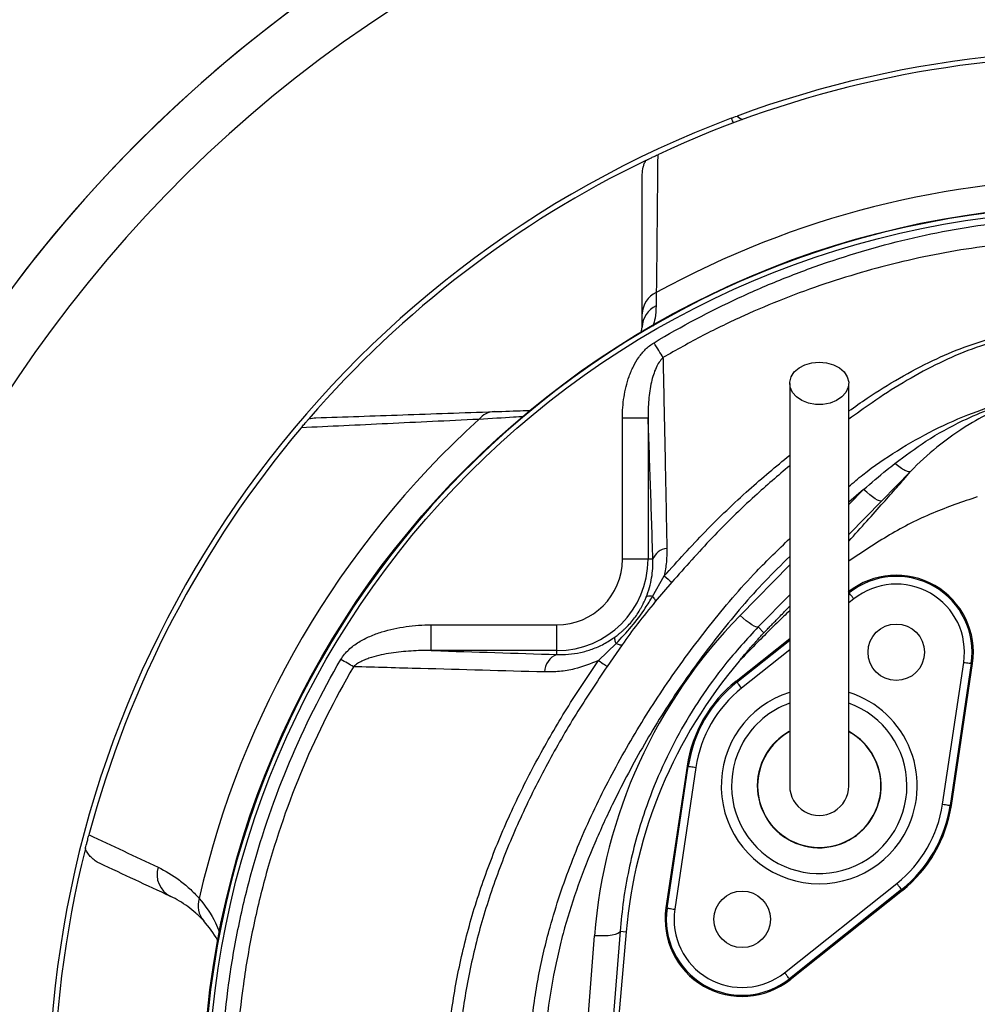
# Model space of a CAD drawing. Header units: millimetres. Extents: x 3853 to 8418, y 3903 to 8468.
# Tile 5 of 8: x 5082 to 6014, y 6283 to 7241. Entities that reach past the tile are written whole.
import ezdxf

# ---------------------------------------------------------------- set-up
doc = ezdxf.new("R2010")
doc.units = ezdxf.units.MM
doc.header["$LTSCALE"] = 5

msp = doc.modelspace()

# ---------------------------------------------------------------- linework, layer by layer
at = {"color": 7, "linetype": 'Continuous', "lineweight": 25}
for p, q in [((5774.76, 7144.97), (5774.65, 7144.93)), ((5774.65, 7144.93), (5774.68, 7144.82)), ((5774.68, 7144.82), (5774.76, 7144.97)), ((5687.11, 6935.99), (5688.08, 6941.65)), ((5693.68, 6853.23), (5668.71, 6853.23)), ((5668.71, 6715.79), (5668.71, 6853.23)), ((5693.68, 6853.23), (5693.68, 6715.79)), ((5949.16, 6801.16), (5921.16, 6772.57)), ((5693.68, 6715.79), (5668.71, 6715.79)), ((5698.33, 6715.79), (5693.68, 6715.79)), ((5698.14, 6679.76), (5709.46, 6699.59)), ((5716.79, 6693.46), (5700.75, 6674.62)), ((5482.53, 6627.05), (5482.53, 6652.02)), ((5482.53, 6652.02), (5604.93, 6652.02)), ((5604.93, 6627.05), (5604.93, 6652.02)), ((5800.92, 6649.96), (5806.47, 6644.44)), ((5779.36, 6597.21), (5831.51, 6638.69)), ((5645.47, 6617.4), (5662.58, 6633.92)), ((5668.48, 6632.69), (5653.94, 6611.66)), ((5604.93, 6627.05), (5482.53, 6627.05)), ((5604.93, 6623.17), (5604.93, 6627.05)), ((5980.26, 6477.55), (6000.86, 6615.57)), ((6008.27, 6614.47), (5987.67, 6476.44)), ((5988.84, 6476.27), (6009.44, 6614.29)), ((6008.27, 6614.47), (6009.44, 6614.29)), ((5780.09, 6596.29), (5779.36, 6597.21)), ((5731.69, 6514.65), (5711.09, 6376.63)), ((5712.25, 6376.46), (5732.86, 6514.48)), ((5732.86, 6514.48), (5731.69, 6514.65)), ((5740.27, 6513.37), (5719.67, 6375.35)), ((5987.67, 6476.44), (5988.84, 6476.27)), ((5826.54, 6313.65), (5935.77, 6400.5)), ((5940.44, 6394.63), (5831.21, 6307.78)), ((5941.17, 6393.71), (5831.94, 6306.85)), ((5940.44, 6394.63), (5941.17, 6393.71)), ((5712.25, 6376.46), (5711.09, 6376.63)), ((5666.43, 6353.89), (5642.3, 6044.88)), ((5672.34, 6353.37), (5643.53, 6024.09)), ((5666.43, 6353.89), (5672.34, 6353.37)), ((5617.41, 6040.59), (5641.54, 6349.59)), ((5831.21, 6307.78), (5831.94, 6306.85))]:
    msp.add_line(p, q, dxfattribs=at)
at = {"color": 8, "linetype": 'Continuous', "lineweight": 25}
for p, q in [((5903.43, 6783.71), (5889.01, 6771.25)), ((5889.01, 6769.01), (5903.43, 6783.71)), ((5921.16, 6772.57), (5889.01, 6739.79)), ((5783.19, 6661.1), (5831.51, 6710.37)), ((5831.51, 6681.16), (5800.92, 6649.96)), ((5893.99, 6677.28), (5889.01, 6673.32)), ((5780.09, 6596.29), (5831.51, 6637.18)), ((5831.51, 6627.6), (5784.76, 6590.42))]:
    msp.add_line(p, q, dxfattribs=at)
at = {"color": 7, "linetype": 'Continuous', "lineweight": 25, "flags": 128}
for points in [[(5708.18, 6912.09), (5707.26, 6913.61), (5706.28, 6915.25), (5705.24, 6916.98), (5704.16, 6918.8), (5703.03, 6920.68), (5701.87, 6922.61), (5700.69, 6924.58), (5699.51, 6926.56)], [(5860.26, 6907.65), (5867.41, 6907), (5874.11, 6905.09), (5879.95, 6902.05), (5884.54, 6898.06), (5887.61, 6893.38), (5888.96, 6888.3), (5888.51, 6883.13), (5886.28, 6878.21), (5882.42, 6873.84), (5877.16, 6870.3), (5870.85, 6867.81), (5863.87, 6866.52), (5856.66, 6866.52), (5849.68, 6867.81), (5843.37, 6870.3), (5838.11, 6873.84), (5834.25, 6878.21), (5832.02, 6883.13), (5831.57, 6888.3), (5832.92, 6893.38), (5835.99, 6898.06), (5840.58, 6902.05), (5846.41, 6905.09), (5853.11, 6907), (5860.26, 6907.65)], [(5921.16, 6772.57), (5920.24, 6772.36), (5918.85, 6772.66), (5917.02, 6773.46), (5914.8, 6774.74), (5912.25, 6776.46), (5909.46, 6778.56), (5906.49, 6781.01), (5903.43, 6783.71)], [(5893.99, 6677.28), (5893.09, 6678.41), (5892.22, 6679.5), (5891.42, 6680.5), (5890.72, 6681.39), (5890.14, 6682.12), (5889.7, 6682.67), (5889.42, 6683.01), (5889.32, 6683.14)], [(5800.92, 6649.96), (5800, 6649.75), (5798.61, 6650.05), (5796.78, 6650.85), (5794.56, 6652.13), (5792.01, 6653.85), (5789.22, 6655.96), (5786.25, 6658.4), (5783.19, 6661.1)], [(5407.05, 6611.28), (5405.67, 6612.08), (5404.23, 6612.92), (5402.73, 6613.8), (5401.19, 6614.7), (5399.61, 6615.62), (5398, 6616.55), (5396.37, 6617.5), (5394.74, 6618.46)], [(5645.47, 6617.4), (5647.16, 6616.24), (5648.7, 6615.2), (5650.07, 6614.27), (5651.25, 6613.46), (5652.24, 6612.79), (5653.03, 6612.27), (5653.59, 6611.89), (5653.94, 6611.66)], [(6000.86, 6615.57), (6002.29, 6615.36), (6003.67, 6615.15), (6004.94, 6614.96), (6006.06, 6614.8), (6006.98, 6614.66), (6007.67, 6614.56), (6008.11, 6614.49), (6008.27, 6614.47)], [(5784.76, 6590.42), (5783.86, 6591.55), (5782.99, 6592.64), (5782.19, 6593.65), (5781.49, 6594.54), (5780.9, 6595.27), (5780.47, 6595.81), (5780.19, 6596.16), (5780.09, 6596.29)], [(5732.86, 6514.48), (5733.02, 6514.45), (5733.46, 6514.39), (5734.15, 6514.29), (5735.07, 6514.15), (5736.19, 6513.98), (5737.46, 6513.79), (5738.84, 6513.59), (5740.27, 6513.37)], [(5980.26, 6477.55), (5981.69, 6477.34), (5983.06, 6477.13), (5984.34, 6476.94), (5985.45, 6476.77), (5986.38, 6476.64), (5987.07, 6476.53), (5987.51, 6476.47), (5987.67, 6476.44)], [(5940.44, 6394.63), (5940.34, 6394.76), (5940.06, 6395.11), (5939.62, 6395.66), (5939.04, 6396.39), (5938.34, 6397.27), (5937.54, 6398.28), (5936.67, 6399.37), (5935.77, 6400.5)], [(5712.25, 6376.46), (5712.42, 6376.43), (5712.86, 6376.37), (5713.55, 6376.26), (5714.47, 6376.12), (5715.59, 6375.96), (5716.86, 6375.77), (5718.24, 6375.56), (5719.67, 6375.35)], [(5666.43, 6353.89), (5665.72, 6352.73), (5664.15, 6351.69), (5661.77, 6350.81), (5658.67, 6350.11), (5654.95, 6349.63), (5650.76, 6349.38), (5646.23, 6349.37), (5641.54, 6349.59)], [(5831.21, 6307.78), (5831.1, 6307.91), (5830.83, 6308.25), (5830.39, 6308.8), (5829.81, 6309.53), (5829.11, 6310.42), (5828.31, 6311.42), (5827.44, 6312.51), (5826.54, 6313.65)]]:
    msp.add_lwpolyline(points, dxfattribs=at)
at = {"color": 7, "linetype": 'Continuous', "lineweight": 25}
for centre, radius in [((6135.26, 6185.46), 2282.5), ((6135.26, 6185.46), 1755), ((6135.26, 6185.46), 1712.5), ((6135.26, 6185.46), 1704.24), ((6135.26, 6185.46), 1655.13), ((6135.26, 6185.46), 1650), ((6135.26, 6185.46), 1612.32), ((6135.26, 6185.46), 875), ((6135.26, 6185.46), 870), ((5935.26, 6625.37), 27.5), ((5785.26, 6365.56), 27.5)]:
    msp.add_circle(centre, radius, dxfattribs=at)
for centre, radius, start, end in [((6135.26, 6185.46), 1589, 98.27468, 147.66332), ((6135.26, 6185.46), 1325, 282.3243, 257.6757), ((6135.26, 6185.46), 1325, 280.76585, 167.5), ((6135.26, 6185.46), 1270, 282.13688, 257.86312), ((6135.26, 6185.46), 1020, 64.93073, 115.06927), ((6135.26, 6185.46), 1025, 80.45668, 110.25796), ((6135.26, 6185.46), 1025, 110.59874, 245.09435), ((6135.26, 6185.46), 1020, 115.78925, 139.16801), ((6135.26, 6185.46), 901, 61.23738, 118.76262), ((6135.26, 6185.46), 874.35, 92.56007, 87.43993), ((5711.18, 6954.21), 23.11, 114.16928, 179.0204), ((5711.5, 6941.35), 23.43, 115.44543, 179.24409), ((5544.98, 6838.81), 20.71, 92.71894, 140.55136), ((6135.26, 6185.46), 901, 132.29033, 167.14667), ((6135.26, 6185.46), 1020, 139.80328, 165.09207), ((5713.6, 6710.21), 16.26, 95.73856, 159.92402), ((5604.93, 6715.79), 88.74, 270, 0), ((5604.93, 6715.79), 63.78, 270, 0), ((5957.53, 6988.88), 381.09, 229.38701, 230.82399), ((5935.26, 6625.37), 75, 351.51019, 128.48981), ((5935.26, 6625.37), 73.82, 351.51019, 128.48981), ((5935.26, 6625.37), 66.32, 351.51019, 128.48981), ((5611.56, 6605.68), 18.7, 110.74185, 178.41796), ((6140.55, 6312.41), 470, 139.643, 175), ((5860.26, 6495.46), 130, 128.48981, 171.51019), ((5860.26, 6495.46), 128.82, 128.48981, 171.51019), ((5860.26, 6495.46), 121.32, 128.48981, 171.51019), ((5860.26, 6495.46), 60.28, 150, 61.0675), ((5860.26, 6495.46), 60.27, 150, 61.06137), ((5860.26, 6495.46), 60, 119.09739, 61.18047), ((5860.26, 6495.46), 60.28, 118.94814, 150), ((5860.26, 6495.46), 60.27, 118.95431, 150), ((5860.26, 6495.46), 28.75, 180, 0.08699), ((5860.26, 6495.46), 121.32, 308.48981, 351.51019), ((5860.26, 6495.46), 128.82, 308.48981, 351.51019), ((5860.26, 6495.46), 130, 308.48981, 351.51019), ((6135.26, 6185.46), 1325, 167.5, 259.23415), ((6135.26, 6185.46), 1020, 165.87725, 194.12275), ((5239.73, 6409.29), 23.99, 163.26492, 243.63826), ((5278.3, 6378.78), 22.6, 161.65873, 221.02529), ((5785.26, 6365.56), 75, 171.51019, 308.48981), ((5785.26, 6365.56), 73.82, 171.51019, 308.48981), ((5785.26, 6365.56), 66.32, 171.51019, 308.48981)]:
    msp.add_arc(centre, radius, start, end, dxfattribs=at)
at = {"color": 8, "linetype": 'Continuous', "lineweight": 25}
for radius, start, end in [(95.36, 107.67589, 330), (95.36, 330, 72.29755), (85.37, 150, 70.27941), (85.37, 109.89311, 150)]:
    msp.add_arc((5860.26, 6495.46), radius, start, end, dxfattribs=at)
at = {"color": 7, "linetype": 'Continuous', "lineweight": 25}
for centre, major_axis, ratio, start_param, end_param in [((5787.92, 7153.61), (5, 8.66), 0.999695, 2.80895, 3.471671), ((5784.34, 7147.41), (5, 8.66), 0.999695, 2.356347, 2.856108), ((6140.55, 6310.62), (0, 500.55), 0.999956, 0.795131, 1.492855)]:
    msp.add_ellipse(centre, major_axis=major_axis, ratio=ratio, start_param=start_param, end_param=end_param, dxfattribs=at)
for points in [[(5774.76, 7144.97), (5776.31, 7145.56), (5778.15, 7146.24), (5780.36, 7147.06)], [(5703.08, 7109.37), (5702.68, 7065.3), (5702.23, 7020.71), (5701.72, 6975.3)], [(5688.08, 6954.61), (5688.08, 7000.55), (5688.08, 7045.69), (5688.08, 7090.33)], [(5701.72, 6975.3), (5701.62, 6970.82), (5701.53, 6966.55), (5701.44, 6962.5)], [(5688.08, 6941.65), (5688.08, 6945.75), (5688.08, 6950.07), (5688.08, 6954.61)], [(5363.5, 6852.38), (5365.78, 6853), (5368.1, 6853.35), (5370.46, 6853.44)], [(5149.6, 6447.87), (5171.96, 6437.33), (5194.35, 6426.78), (5216.76, 6416.2)], [(5229.08, 6387.79), (5205.99, 6398.56), (5182.93, 6409.31), (5159.89, 6420.05)]]:
    msp.add_open_spline(points, degree=3, dxfattribs=at)
for points, knots in [([(5691.5, 7103.87), (5691.97, 7104.1), (5692.5, 7104.35), (5693.46, 7104.81), (5693.8, 7104.98), (5694.56, 7105.34), (5694.98, 7105.54), (5695.88, 7105.97), (5696.38, 7106.21), (5697.47, 7106.73), (5698.06, 7107.01), (5699.35, 7107.62), (5700.06, 7107.95), (5701.53, 7108.65), (5702.29, 7109.01), (5703.08, 7109.37)], [0, 0, 0, 0, 0.25, 0.25, 0.375, 0.375, 0.5, 0.5, 0.625, 0.625, 0.75, 0.75, 0.875, 0.875, 1, 1, 1, 1]), ([(5688.08, 7090.33), (5688.08, 7092.7), (5688.36, 7095.02), (5689.22, 7098.43), (5689.58, 7099.56), (5690.44, 7101.76), (5690.93, 7102.83), (5691.5, 7103.87)], [0, 0, 0, 0, 0.5, 0.5, 0.75, 0.75, 1, 1, 1, 1]), ([(5699.51, 6926.56), (5726.23, 6942.56), (5753.66, 6957.06), (5795.83, 6976.61), (5810.07, 6982.75), (5831.68, 6991.42), (5838.92, 6994.21), (5853.5, 6999.62), (5860.84, 7002.23), (5897.65, 7014.78), (5927.46, 7023.17), (5987.81, 7036.59), (6018.36, 7041.63), (6049.3, 7044.93)], [0, 0, 0, 0, 0.25, 0.25, 0.375, 0.375, 0.4375, 0.4375, 0.5, 0.5, 0.75, 0.75, 1, 1, 1, 1]), ([(6029, 7021.35), (6015.23, 7019.38), (5987.68, 7015.44), (5946.65, 7006.93), (5905.94, 6996.52), (5865.63, 6984.04), (5825.9, 6969.58), (5786.29, 6952.84), (5746.86, 6933.92), (5721.08, 6919.37), (5708.18, 6912.09)], [0, 0, 0, 0, 0.122337, 0.244675, 0.368212, 0.491749, 0.615629, 0.739815, 0.869729, 1, 1, 1, 1]), ([(5668.71, 6853.23), (5668.71, 6860.17), (5669.22, 6867.02), (5671.33, 6880.53), (5672.94, 6887.19), (5675.87, 6895.35), (5676.5, 6896.98), (5677.86, 6900.18), (5678.59, 6901.75), (5680.91, 6906.39), (5682.66, 6909.38), (5685.66, 6913.66), (5686.72, 6915.06), (5688.94, 6917.71), (5690.11, 6918.98), (5693.8, 6922.6), (5696.49, 6924.76), (5699.51, 6926.56)], [0, 0, 0, 0, 0.25, 0.25, 0.5, 0.5, 0.5625, 0.5625, 0.625, 0.625, 0.75, 0.75, 0.8125, 0.8125, 0.875, 0.875, 1, 1, 1, 1]), ([(5708.18, 6912.09), (5706.86, 6910.61), (5704.17, 6907.6), (5700.08, 6899.62), (5696.31, 6887.37), (5693.88, 6870.87), (5693.74, 6859.14), (5693.68, 6853.23)], [0, 0, 0, 0, 0.094029, 0.192074, 0.429679, 0.712757, 1, 1, 1, 1]), ([(5708.18, 6912.09), (5708.23, 6909.85), (5708.7, 6888.89), (5709.57, 6848.23), (5710.79, 6788.65), (5711.58, 6747.14), (5711.97, 6726.39)], [0, 0, 0, 0, 0.038314, 0.358677, 0.679293, 1, 1, 1, 1]), ([(5831.51, 6887), (5831.51, 6873.9), (5831.51, 6849.4), (5831.51, 6815.46), (5831.51, 6786.93), (5831.51, 6763.68), (5831.51, 6744.25), (5831.51, 6726.85), (5831.51, 6699.66), (5831.51, 6663.29), (5831.51, 6630.78), (5831.51, 6610.24), (5831.51, 6599.95), (5831.51, 6590.63), (5831.51, 6582.28), (5831.51, 6574.86), (5831.51, 6567.89), (5831.51, 6560.59), (5831.51, 6551.88), (5831.51, 6541.95), (5831.51, 6531.6), (5831.51, 6521.83), (5831.51, 6513.24), (5831.51, 6506.07), (5831.51, 6500.28), (5831.51, 6497.12), (5831.51, 6495.46)], [0, 0, 0, 0, 0.062475, 0.116763, 0.162869, 0.200798, 0.230969, 0.259524, 0.288504, 0.370176, 0.452627, 0.476037, 0.49843, 0.519487, 0.539198, 0.557563, 0.574582, 0.593456, 0.617571, 0.651546, 0.69241, 0.74023, 0.795001, 0.856556, 0.924862, 1, 1, 1, 1]), ([(5889.01, 6495.46), (5889.01, 6496.83), (5889.01, 6499.45), (5889.01, 6503.93), (5889.01, 6509.11), (5889.01, 6515.04), (5889.01, 6521.57), (5889.01, 6528.43), (5889.01, 6535.22), (5889.01, 6542.51), (5889.01, 6550.95), (5889.01, 6561.68), (5889.01, 6574.49), (5889.01, 6589.45), (5889.01, 6608.44), (5889.01, 6631.49), (5889.01, 6658.22), (5889.01, 6685.18), (5889.01, 6708.77), (5889.01, 6730.45), (5889.01, 6752.11), (5889.01, 6778.68), (5889.01, 6810.27), (5889.01, 6846.93), (5889.01, 6873.12), (5889.01, 6887)], [0, 0, 0, 0, 0.0621332, 0.1188519, 0.17019, 0.2161872, 0.2567756, 0.2918812, 0.3215013, 0.3456587, 0.3758528, 0.40732, 0.441502, 0.4783252, 0.5159215, 0.5685047, 0.6205207, 0.6694512, 0.7151851, 0.7439612, 0.7802205, 0.8239476, 0.875147, 0.9338291, 1, 1, 1, 1]), ([(5933.85, 6809.03), (5943.81, 6816.46), (5964.75, 6832.08), (5996.32, 6849.57), (6027.17, 6862.76), (6053.33, 6871.08), (6070.95, 6875.05), (6079.13, 6876.55), (6079.95, 6876.69), (6080.33, 6876.76), (6080.5, 6876.79), (6080.56, 6876.8), (6080.59, 6876.81), (6080.6, 6876.81), (6080.6, 6876.81), (6080.6, 6876.81)], [0, 0, 0, 0, 0.228696, 0.481129, 0.662, 0.844462, 0.983698, 0.992359, 0.996686, 0.998844, 0.999495, 0.999902, 0.999958, 0.999993, 1, 1, 1, 1]), ([(6080.61, 6876.81), (6080.61, 6876.81), (6080.61, 6876.81), (6080.61, 6876.81), (6080.6, 6876.81), (6080.55, 6876.79), (6080.37, 6876.75), (6080, 6876.67), (6079.22, 6876.5), (6071.51, 6874.77), (6055.04, 6870.22), (6030.89, 6860.69), (6002.99, 6845.97), (5975.33, 6825.92), (5957.38, 6810.12), (5949.17, 6801.16), (5949.17, 6801.16)], [0, 0, 0, 0, 0.000021, 0.000055, 0.000108, 0.000177, 0.001292, 0.003498, 0.007904, 0.016714, 0.158002, 0.340592, 0.523205, 0.773902, 0.999998, 1, 1, 1, 1]), ([(5370.46, 6853.44), (5397.97, 6854.4), (5426.04, 6855.38), (5483.7, 6857.39), (5513.29, 6858.42), (5544, 6859.5)], [0, 0, 0, 0, 0.5, 0.5, 1, 1, 1, 1]), ([(5544, 6859.5), (5553.96, 6859.84), (5567.12, 6860.3), (5577.49, 6860.67), (5580.02, 6860.75)], [0, 0, 0, 0, 0.756717, 1, 1, 1, 1]), ([(5356.15, 6843.78), (5356.69, 6844.42), (5357.22, 6845.04), (5358.25, 6846.25), (5358.74, 6846.83), (5359.63, 6847.87), (5360.03, 6848.35), (5360.75, 6849.19), (5361.07, 6849.56), (5361.92, 6850.55), (5362.34, 6851.04), (5363.03, 6851.84), (5363.3, 6852.14), (5363.5, 6852.38)], [0, 0, 0, 0, 0.125, 0.125, 0.25, 0.25, 0.375, 0.375, 0.5, 0.5, 0.75, 0.75, 1, 1, 1, 1]), ([(5528.99, 6851.97), (5498.39, 6850.5), (5468.9, 6849.09), (5411.47, 6846.37), (5383.53, 6845.06), (5356.15, 6843.78)], [0, 0, 0, 0, 0.5, 0.5, 1, 1, 1, 1]), ([(5698.33, 6715.79), (5697.64, 6739.64), (5696.9, 6763.04), (5695.34, 6808.87), (5694.53, 6831.3), (5693.68, 6853.23)], [0, 0, 0, 0, 0.5, 0.5, 1, 1, 1, 1]), ([(5903.43, 6783.71), (5910.9, 6790.14), (5920.9, 6798.75), (5931.23, 6806.95), (5933.85, 6809.03)], [0, 0, 0, 0, 0.746433, 1, 1, 1, 1]), ([(5949.17, 6801.16), (5948.71, 6800.82), (5948, 6800.75), (5946.11, 6801.13), (5944.94, 6801.58), (5942.23, 6802.97), (5940.69, 6803.91), (5937.4, 6806.2), (5935.64, 6807.54), (5933.85, 6809.03)], [0, 0, 0, 0, 0.25, 0.25, 0.5, 0.5, 0.75, 0.75, 1, 1, 1, 1]), ([(6014.11, 6776.6), (5999.6, 6771.66), (5970.17, 6761.63), (5928.21, 6740.37), (5902.09, 6722.71), (5889.01, 6713.88)], [0, 0, 0, 0, 0.327077, 0.663258, 1, 1, 1, 1]), ([(5711.97, 6726.39), (5711.94, 6722.03), (5711.88, 6713.25), (5710.27, 6704.17), (5709.46, 6699.59)], [0, 0, 0, 0, 0.496271, 1, 1, 1, 1]), ([(5691.83, 6678.94), (5693.1, 6682.06), (5694.18, 6685.22), (5695.97, 6691.59), (5696.66, 6694.74), (5698.21, 6704.01), (5698.55, 6709.99), (5698.33, 6715.79)], [0, 0, 0, 0, 0.25, 0.25, 0.5, 0.5, 1, 1, 1, 1]), ([(5661.76, 6640.44), (5662.34, 6640.88), (5663.39, 6641.65), (5664.75, 6642.72), (5665.76, 6643.54), (5667.15, 6644.68), (5668.89, 6646.2), (5671.88, 6648.96), (5675.44, 6652.6), (5679.51, 6657.42), (5683.24, 6662.55), (5685.94, 6666.92), (5687.94, 6670.53), (5689.24, 6673.11), (5690.57, 6675.94), (5691.36, 6677.83), (5691.83, 6678.94)], [0, 0, 0, 0, 0.0446583, 0.0803224, 0.1069855, 0.1246425, 0.1912274, 0.2487301, 0.3729097, 0.4983098, 0.6230625, 0.7485674, 0.8072724, 0.874189, 0.9255895, 1, 1, 1, 1]), ([(5662.58, 6633.92), (5667.68, 6639.3), (5677.93, 6650.13), (5689.56, 6665.75), (5695.8, 6675.95), (5698.14, 6679.76)], [0, 0, 0, 0, 0.382463, 0.769522, 1, 1, 1, 1]), ([(5698.14, 6679.76), (5696.45, 6679.97), (5695.04, 6680), (5692.9, 6679.73), (5692.18, 6679.41), (5691.83, 6678.94)], [0, 0, 0, 0, 0.5, 0.5, 1, 1, 1, 1]), ([(5698.14, 6679.76), (5699.06, 6678.56), (5699.76, 6677.51), (5700.64, 6675.77), (5700.83, 6675.09), (5700.75, 6674.62)], [0, 0, 0, 0, 0.5, 0.5, 1, 1, 1, 1]), ([(5700.75, 6674.62), (5694.91, 6667.55), (5689.06, 6660.46), (5678.28, 6646.4), (5673.37, 6639.53), (5668.48, 6632.69)], [0, 0, 0, 0, 0.520426, 0.521624, 1, 1, 1, 1]), ([(5831.51, 6665.78), (5829.5, 6663.9), (5822.99, 6657.82), (5811.79, 6646.82), (5797.42, 6632.37), (5787.55, 6622.11), (5782.4, 6616.75)], [0, 0, 0, 0, 0.1191657, 0.3849203, 0.6785108, 1, 1, 1, 1]), ([(5394.74, 6618.46), (5396.82, 6622.04), (5399.46, 6625.12), (5403.93, 6629.28), (5405.52, 6630.59), (5408.81, 6633.05), (5410.5, 6634.19), (5415.69, 6637.39), (5419.31, 6639.24), (5426.77, 6642.51), (5430.63, 6643.93), (5442.28, 6647.58), (5450.18, 6649.26), (5462.2, 6650.92), (5466.24, 6651.33), (5474.36, 6651.88), (5478.45, 6652.02), (5482.53, 6652.02)], [0, 0, 0, 0, 0.125, 0.125, 0.1875, 0.1875, 0.25, 0.25, 0.375, 0.375, 0.5, 0.5, 0.75, 0.75, 0.875, 0.875, 1, 1, 1, 1]), ([(5800.92, 6649.96), (5789.82, 6637.94), (5769.56, 6616.02), (5744.31, 6580.98), (5723.22, 6546.33), (5705.11, 6509.7), (5691.47, 6474.88), (5681.58, 6442.77), (5674.6, 6413.62), (5669.32, 6383.97), (5667.39, 6363.91), (5666.43, 6353.89)], [0, 0, 0, 0, 0.146303, 0.266974, 0.387647, 0.511793, 0.635941, 0.726275, 0.81661, 0.908305, 1, 1, 1, 1]), ([(5604.93, 6623.17), (5608.69, 6623.15), (5616.24, 6623.11), (5627.77, 6624.91), (5639.31, 6628.22), (5650.75, 6633.12), (5658.08, 6637.99), (5661.76, 6640.44)], [0, 0, 0, 0, 0.202354, 0.407379, 0.601633, 0.799769, 1, 1, 1, 1]), ([(5662.58, 6633.92), (5661.93, 6635.56), (5661.53, 6636.97), (5661.25, 6639.18), (5661.37, 6639.98), (5661.76, 6640.44)], [0, 0, 0, 0, 0.5, 0.5, 1, 1, 1, 1]), ([(5782.4, 6616.75), (5783.45, 6618.05), (5785.4, 6620.45), (5788.13, 6623.72), (5790.43, 6626.43), (5792.26, 6628.57), (5793.63, 6630.15), (5794.99, 6631.7), (5796.46, 6633.38), (5798.22, 6635.36), (5799.94, 6637.28), (5801.62, 6639.15), (5803.27, 6640.97), (5804.89, 6642.73), (5805.94, 6643.87), (5806.47, 6644.44)], [0, 0, 0, 0, 0.130608, 0.242339, 0.335183, 0.409136, 0.464192, 0.500351, 0.573381, 0.645815, 0.717679, 0.789002, 0.85981, 0.930133, 1, 1, 1, 1]), ([(5662.58, 6633.92), (5664.04, 6633.31), (5665.29, 6632.9), (5667.28, 6632.48), (5668.03, 6632.48), (5668.48, 6632.69)], [0, 0, 0, 0, 0.5, 0.5, 1, 1, 1, 1]), ([(5482.53, 6627.05), (5476, 6627.14), (5469.47, 6627), (5456.47, 6626.21), (5449.99, 6625.56), (5440.32, 6624.07), (5437.09, 6623.48), (5430.7, 6622.08), (5427.54, 6621.27), (5422.86, 6619.8), (5421.31, 6619.27), (5418.25, 6618.1), (5416.72, 6617.46), (5413.76, 6616.03), (5412.32, 6615.25), (5409.56, 6613.47), (5408.25, 6612.48), (5407.05, 6611.28)], [0, 0, 0, 0, 0.25, 0.25, 0.5, 0.5, 0.625, 0.625, 0.75, 0.75, 0.8125, 0.8125, 0.875, 0.875, 0.9375, 0.9375, 1, 1, 1, 1]), ([(5482.53, 6627.05), (5483.15, 6627.03), (5523.92, 6625.73), (5564.74, 6624.44), (5604.93, 6623.17)], [0, 0, 0, 0, 0.015264, 1, 1, 1, 1]), ([(5387.37, 5765.45), (5368.98, 5798.22), (5352.95, 5831.79), (5325.42, 5900.48), (5313.91, 5935.59), (5300.05, 5989.41), (5296, 6007.54), (5290.79, 6035.04), (5289.2, 6044.25), (5286.32, 6062.78), (5285.03, 6072.1), (5279.35, 6118.55), (5277.27, 6155.65), (5277.9, 6229.73), (5280.6, 6266.72), (5287.02, 6312.87), (5288.45, 6322.1), (5291.64, 6340.54), (5293.38, 6349.78), (5299.07, 6377.33), (5303.45, 6395.49), (5318.28, 6449.3), (5330.43, 6484.32), (5359.21, 6552.66), (5375.82, 6585.99), (5394.74, 6618.46)], [0, 0, 0, 0, 0.125, 0.125, 0.25, 0.25, 0.3125, 0.3125, 0.34375, 0.34375, 0.375, 0.375, 0.5, 0.5, 0.625, 0.625, 0.65625, 0.65625, 0.6875, 0.6875, 0.75, 0.75, 0.875, 0.875, 1, 1, 1, 1]), ([(5407.05, 6611.28), (5388.43, 6579.47), (5372.09, 6546.8), (5343.82, 6479.8), (5331.88, 6445.46), (5317.29, 6392.7), (5312.98, 6374.91), (5307.37, 6347.89), (5305.64, 6338.83), (5302.5, 6320.74), (5301.08, 6311.69), (5294.74, 6266.43), (5292.04, 6230.15), (5291.32, 6157.5), (5293.3, 6121.11), (5298.78, 6075.55), (5300.03, 6066.42), (5302.82, 6048.21), (5304.37, 6039.13), (5307.76, 6021.03), (5309.61, 6012), (5313.59, 5994.03), (5315.72, 5985.1), (5327.1, 5940.68), (5338.47, 5905.9), (5358.91, 5854.86), (5366.29, 5838.04), (5382.2, 5804.79), (5390.69, 5788.45), (5399.72, 5772.39)], [0, 0, 0, 0, 0.125, 0.125, 0.25, 0.25, 0.3125, 0.3125, 0.34375, 0.34375, 0.375, 0.375, 0.5, 0.5, 0.625, 0.625, 0.65625, 0.65625, 0.6875, 0.6875, 0.71875, 0.71875, 0.75, 0.75, 0.875, 0.875, 0.9375, 0.9375, 1, 1, 1, 1]), ([(5592.86, 6606.2), (5552.62, 6607.31), (5490.61, 6609.02), (5428.76, 6610.69), (5407.05, 6611.28)], [0, 0, 0, 0, 0.649038, 1, 1, 1, 1]), ([(5646.76, 5766.46), (5633.35, 5783.83), (5606.49, 5818.61), (5572.96, 5875.45), (5546.3, 5931.72), (5526.29, 5986.81), (5511.8, 6039.88), (5501.73, 6093.97), (5496.2, 6148.64), (5495.47, 6203.59), (5499.41, 6258.46), (5507.89, 6312.82), (5520.98, 6366.64), (5538.67, 6419.56), (5560.45, 6471.5), (5585.81, 6521.88), (5614.02, 6570.71), (5635, 6601.85), (5645.47, 6617.4)], [0, 0, 0, 0, 0.071629, 0.143435, 0.215065, 0.274774, 0.334691, 0.394602, 0.454303, 0.513994, 0.573901, 0.633816, 0.693518, 0.754624, 0.815919, 0.87735, 0.93878, 1, 1, 1, 1]), ([(5653.94, 6611.66), (5643.66, 6596.26), (5623.05, 6565.4), (5595.28, 6517.09), (5570.28, 6467.28), (5548.78, 6415.96), (5531.33, 6363.75), (5518.44, 6310.73), (5510.1, 6257.27), (5506.22, 6203.3), (5506.94, 6149.25), (5512.38, 6095.47), (5522.28, 6042.26), (5536.53, 5990.05), (5556.21, 5935.84), (5582.43, 5880.46), (5615.4, 5824.51), (5641.81, 5790.27), (5655, 5773.17)], [0, 0, 0, 0, 0.061411, 0.123029, 0.184642, 0.246117, 0.307408, 0.367015, 0.426833, 0.486643, 0.546239, 0.605859, 0.665688, 0.725524, 0.785153, 0.856711, 0.928443, 1, 1, 1, 1]), ([(5645.47, 6617.4), (5637.71, 6614.27), (5625.14, 6609.21), (5607.38, 6606.35), (5597.73, 6606.25), (5592.86, 6606.2)], [0, 0, 0, 0, 0.4447522, 0.7202477, 1, 1, 1, 1]), ([(5146.09, 6434.34), (5146.25, 6434.98), (5146.43, 6435.69), (5146.84, 6437.31), (5147.08, 6438.21), (5147.49, 6439.83), (5147.64, 6440.4), (5147.96, 6441.64), (5148.14, 6442.32), (5148.51, 6443.76), (5148.71, 6444.52), (5149.14, 6446.15), (5149.37, 6447.01), (5149.6, 6447.87)], [0, 0, 0, 0, 0.25, 0.25, 0.5, 0.5, 0.625, 0.625, 0.75, 0.75, 0.875, 0.875, 1, 1, 1, 1]), ([(5159.89, 6420.05), (5158.34, 6420.77), (5156.88, 6421.63), (5154.13, 6423.58), (5152.83, 6424.68), (5150.46, 6427.13), (5149.41, 6428.44), (5147.55, 6431.25), (5146.74, 6432.76), (5146.09, 6434.34)], [0, 0, 0, 0, 0.25, 0.25, 0.5, 0.5, 0.75, 0.75, 1, 1, 1, 1]), ([(5216.76, 6416.2), (5223.91, 6412.82), (5230.84, 6408.71), (5240.88, 6401.25), (5244.17, 6398.54), (5250.61, 6392.62), (5253.76, 6389.41), (5256.84, 6385.89)], [0, 0, 0, 0, 0.5, 0.5, 0.75, 0.75, 1, 1, 1, 1]), ([(5261.24, 6363.95), (5258.76, 6366.72), (5256.21, 6369.25), (5251.03, 6373.9), (5248.39, 6376.03), (5240.33, 6381.89), (5234.79, 6385.13), (5229.08, 6387.79)], [0, 0, 0, 0, 0.25, 0.25, 0.5, 0.5, 1, 1, 1, 1]), ([(5275.03, 6344.06), (5274.86, 6344.45), (5271.53, 6351.98), (5266.25, 6358.12), (5261.24, 6363.95)], [0, 0, 0, 0, 0.05108, 1, 1, 1, 1])]:
    msp.add_open_spline(points, degree=3, knots=knots, dxfattribs=at)
at = {"color": 8, "linetype": 'Continuous', "lineweight": 25}
for points, knots in [([(5701.44, 6962.5), (5701.33, 6958.41), (5701.14, 6951.69), (5699.31, 6945.25), (5698.59, 6942.74)], [0, 0, 0, 0, 0.60898, 1, 1, 1, 1]), ([(5889.01, 6860.12), (5894.99, 6864.31), (5911.04, 6875.56), (5938.14, 6892.41), (5969.55, 6909.09), (6001.08, 6922.67), (6022.06, 6929.25), (6032.59, 6932.56)], [0, 0, 0, 0, 0.135448, 0.363878, 0.591887, 0.795283, 1, 1, 1, 1]), ([(6037.55, 6929.75), (6026.63, 6926.3), (6004.68, 6919.37), (5972.69, 6905.13), (5941.6, 6888), (5913.72, 6869.92), (5896.52, 6857.45), (5889.01, 6852.01)], [0, 0, 0, 0, 0.203793, 0.409242, 0.621921, 0.835006, 1, 1, 1, 1]), ([(5889.01, 6786.64), (5893.55, 6790.52), (5908.4, 6803.22), (5936.03, 6821.88), (5971.59, 6842.27), (6007.97, 6858.17), (6044.45, 6870.04), (6068.67, 6874.57), (6080.78, 6876.84)], [0, 0, 0, 0, 0.084135, 0.275211, 0.466667, 0.657541, 0.828781, 1, 1, 1, 1]), ([(5572.96, 6854.62), (5569.61, 6854.42), (5556.94, 6853.65), (5540.84, 6852.68), (5528.99, 6851.97)], [0, 0, 0, 0, 0.2644695, 1, 1, 1, 1]), ([(5709.46, 6699.59), (5722.56, 6714.12), (5748.82, 6743.23), (5789.71, 6782.41), (5818.16, 6806.08), (5831.51, 6817.19)], [0, 0, 0, 0, 0.345811, 0.692913, 1, 1, 1, 1]), ([(5831.51, 6806.91), (5820.12, 6797.17), (5793.99, 6774.83), (5755.5, 6737.08), (5729.71, 6708.02), (5716.79, 6693.46)], [0, 0, 0, 0, 0.278348, 0.638545, 1, 1, 1, 1]), ([(5889.01, 6733.51), (5894.96, 6740.08), (5906.63, 6752.98), (5922.23, 6770.4), (5936.82, 6786.85), (5944.85, 6796.16), (5949.16, 6801.16)], [0, 0, 0, 0, 0.261394, 0.513158, 0.738186, 1, 1, 1, 1]), ([(5756.51, 5788.72), (5749.89, 5794.84), (5728.36, 5814.72), (5696.29, 5852.55), (5661.56, 5902.15), (5634.54, 5951.45), (5614.07, 5999.07), (5598.95, 6044.23), (5587.58, 6090.4), (5579.94, 6137.99), (5576.45, 6186.8), (5577.27, 6236.52), (5582.34, 6286), (5590.03, 6326.43), (5601.61, 6371.4), (5618.1, 6420.72), (5644.67, 6481.31), (5676.15, 6539.69), (5712.24, 6596.64), (5753.06, 6651.71), (5792.87, 6698.77), (5820.61, 6725.46), (5831.51, 6735.94)], [0, 0, 0, 0, 0.025011, 0.081244, 0.137644, 0.193891, 0.238386, 0.283026, 0.327668, 0.372165, 0.418757, 0.465515, 0.51228, 0.55888, 0.581327, 0.643002, 0.704894, 0.766866, 0.82865, 0.89325, 0.958051, 1, 1, 1, 1]), ([(5831.51, 6718.53), (5823.43, 6710.61), (5799.41, 6687.08), (5763.38, 6644.43), (5724.05, 6591.53), (5689.45, 6536.38), (5662.52, 6485.61), (5641.4, 6439.66), (5625.27, 6399.04), (5614.01, 6363.89), (5604.55, 6326.87), (5597.09, 6287.95), (5592.07, 6240.02), (5591.26, 6191.38), (5594.97, 6141.48), (5603.08, 6090.91), (5612.62, 6057.41), (5617.41, 6040.59)], [0, 0, 0, 0, 0.0448379, 0.133262, 0.2216848, 0.3074132, 0.3931453, 0.4516286, 0.5101405, 0.5685741, 0.5998773, 0.6639674, 0.7280548, 0.7939915, 0.8599283, 0.9296765, 1, 1, 1, 1]), ([(5806.47, 6644.44), (5807.58, 6645.57), (5809.84, 6647.86), (5813.25, 6651.34), (5816.72, 6654.9), (5821.87, 6660.21), (5826.74, 6665.25), (5830.5, 6669.17), (5831.42, 6670.16), (5831.51, 6670.25)], [0, 0, 0, 0, 0.124628, 0.253713, 0.387861, 0.52761, 0.864011, 0.986355, 1, 1, 1, 1]), ([(5256.84, 6385.89), (5262.74, 6378.38), (5270.58, 6368.38), (5275.39, 6356.11), (5276.58, 6353.06)], [0, 0, 0, 0, 0.751431, 1, 1, 1, 1])]:
    msp.add_open_spline(points, degree=3, knots=knots, dxfattribs=at)

doc.saveas('drawing.dxf')
